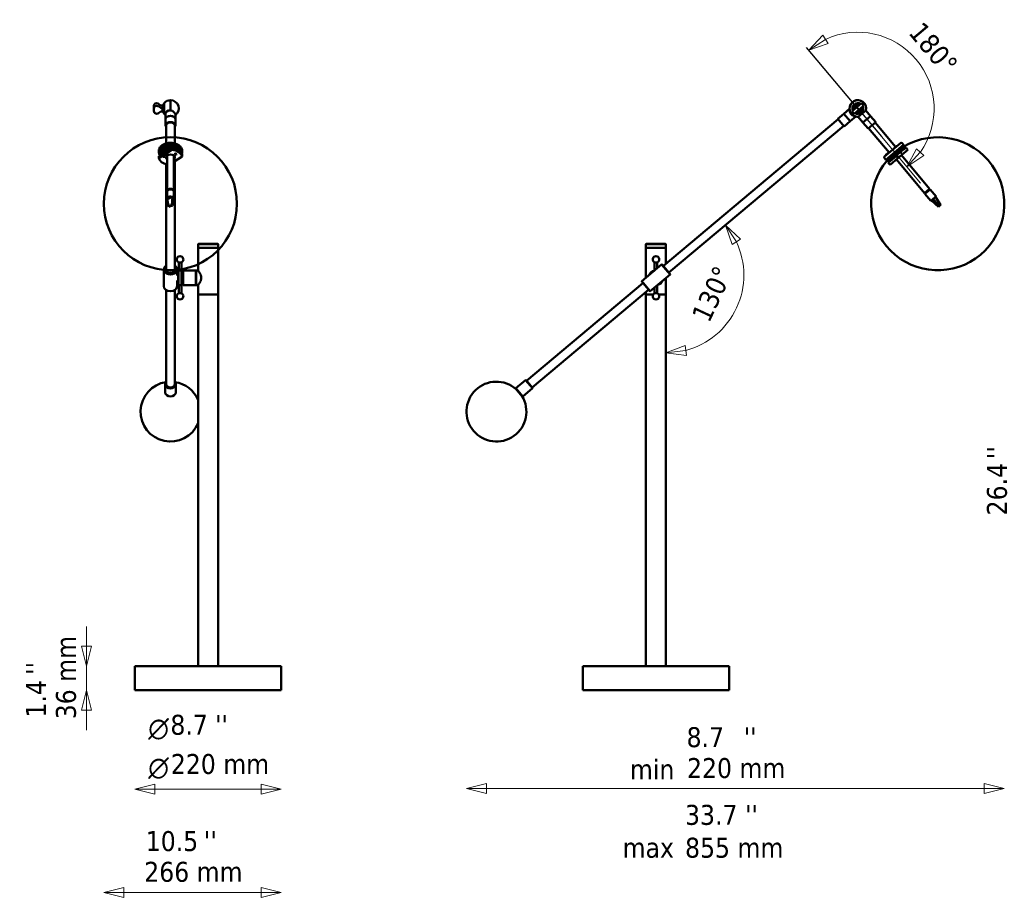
# Model space of a CAD drawing. Header units: millimetres. Extents: x 180 to 2750, y 323 to 1642.
# Tile 1 of 2: x 180 to 1660, y 323 to 1642. Entities that reach past the tile are written whole.
import ezdxf

# ---------------------------------------------------------------- set-up
doc = ezdxf.new("R2010")
doc.units = ezdxf.units.MM
doc.header["$LTSCALE"] = 10
for name, color, linetype, lineweight in [('Geometria szkicu (ISO)', 7, 'Continuous', 25), ('Symbol (ISO)', 7, 'Continuous', 25), ('Widoczne (ISO)', 7, 'Continuous', 50), ('Wymiar (ISO)', 7, 'Continuous', 25)]:
    doc.layers.add(name, color=color, linetype=linetype, lineweight=lineweight)
doc.styles.add('Styl tekstu27', font='AIGDT___.TTF')
doc.styles.add('Tekst notatki (ISO)', font='tahoma.ttf')

msp = doc.modelspace()

# ---------------------------------------------------------------- linework, layer by layer
at = {"layer": 'Geometria szkicu (ISO)'}
for q in [(1362.8, 1600.5), (1475.4, 1466.4)]:
    msp.add_line((1440, 1508.6), q, dxfattribs=at)
at = {"layer": 'Widoczne (ISO)'}
for p, q in [((381.8, 1507.4), (381.8, 1511.2)), ((394.8, 1513.1), (397.4, 1516.1)), ((394.8, 1504.1), (394.8, 1513.1)), ((397.4, 1500.5), (397.4, 1516.7)), ((406.9, 1505.8), (406.9, 1521.1)), ((406.9, 1505.8), (406.9, 1521.1)), ((1438.4, 1510.5), (1431.3, 1504.6)), ((1438.4, 1510.5), (1445.4, 1516.4)), ((1438.4, 1510.5), (1441.6, 1506.7)), ((1448.6, 1512.6), (1441.6, 1506.7)), ((1448.6, 1512.6), (1445.4, 1516.4)), ((381.8, 1506), (381.8, 1507.4)), ((394.8, 1504.1), (397.4, 1501.1)), ((399.4, 1500.9), (399.4, 1492.5)), ((414.4, 1498.6), (414.4, 1492.5)), ((1409.8, 1493.1), (1419, 1500.8)), ((1419, 1500.8), (1427.5, 1507.9)), ((1428.7, 1489.4), (1419, 1500.8)), ((1428.7, 1489.4), (1419, 1500.8)), ((1427.5, 1507.9), (1427.5, 1507.9)), ((1428, 1505.1), (1427.7, 1504.9)), ((1428, 1505.1), (1428, 1505.1)), ((1428.7, 1489.4), (1437.1, 1496.4)), ((1434.5, 1500.8), (1431.3, 1504.6)), ((1434.5, 1500.8), (1441.6, 1506.7)), ((1437.1, 1496.5), (1437.1, 1496.4)), ((1440.7, 1496.1), (1452.2, 1505.8)), ((1440.7, 1496.1), (1447.7, 1487.7)), ((1447.7, 1487.7), (1459.2, 1497.3)), ((1459.2, 1497.3), (1447.7, 1487.7)), ((1452.2, 1505.8), (1459.2, 1497.3)), ((1459.2, 1497.3), (1466.9, 1488.1)), ((399.4, 1492.5), (399.4, 1483.3)), ((400.4, 1483.3), (400.4, 1456.1)), ((413.4, 1483.3), (413.4, 1456.1)), ((414.4, 1492.5), (414.4, 1483.3)), ((1147.7, 1271.9), (1410.5, 1492.4)), ((1156.1, 1261.9), (1418.8, 1482.4)), ((1409.8, 1493.1), (1419.5, 1481.6)), ((1419.5, 1481.6), (1428.7, 1489.4)), ((1447.7, 1487.7), (1455.4, 1478.5)), ((1455.4, 1478.5), (1466.9, 1488.1)), ((1466.2, 1487.5), (1496.7, 1451.1)), ((1456.2, 1479.1), (1487.1, 1442.4)), ((408.5, 1451), (399.4, 1445.1)), ((408.5, 1451), (408.5, 1449.2)), ((1503.9, 1456.5), (1480.2, 1436.6)), ((1508.7, 1454), (1481.9, 1431.5)), ((1484.5, 1429.8), (1509.8, 1451)), ((1494.4, 1449.1), (1498.6, 1452.7)), ((1494.5, 1449), (1498.7, 1452.5)), ((1498.6, 1452.7), (1498.7, 1452.5)), ((1498.7, 1452.1), (1498.7, 1452.5)), ((1508.7, 1454), (1506.7, 1456.3)), ((1507.9, 1453.3), (1509.8, 1451)), ((1509.8, 1451), (1511.6, 1448.8)), ((389.4, 1442.7), (389.4, 1445)), ((408.8, 1446.2), (389.5, 1433.9)), ((389.5, 1433.9), (389.5, 1437)), ((390.4, 1442.7), (390.4, 1440.4)), ((396.9, 1443.6), (390.5, 1439.4)), ((390.5, 1439.4), (390.5, 1437.7)), ((396.9, 1444.4), (396.9, 1442)), ((401.9, 1438), (401.9, 1384.5)), ((408.8, 1449.3), (408.8, 1446.2)), ((411.9, 1438), (411.9, 1384.5)), ((411.9, 1428.3), (424.3, 1436.2)), ((423.4, 1442.7), (423.4, 1441.9)), ((424.3, 1436.2), (424.3, 1439.3)), ((424.4, 1442.7), (424.4, 1445)), ((1481.6, 1438.5), (1485.8, 1442)), ((1481.6, 1438.5), (1481.8, 1438.3)), ((1481.8, 1438.3), (1486, 1441.8)), ((1482.1, 1438.2), (1481.8, 1438.3)), ((1484.6, 1429.9), (1496, 1439.4)), ((1485.8, 1442), (1486, 1441.8)), ((1497.7, 1437), (1485.8, 1426.9)), ((1486, 1441.4), (1486, 1441.8)), ((1494.4, 1449.1), (1494.5, 1449)), ((1494.9, 1448.9), (1494.5, 1449)), ((1496, 1439.4), (1497.8, 1437.2)), ((1500.3, 1433.9), (1497.7, 1437)), ((1508.9, 1448.9), (1498.1, 1439.9)), ((1498.9, 1440.2), (1508.5, 1448.3)), ((1515, 1446.2), (1500.3, 1433.9)), ((1503.1, 1445.4), (1505.1, 1442.9)), ((1503.6, 1441.6), (1505.1, 1442.9)), ((1505.1, 1442.5), (1504, 1441.5)), ((1505.1, 1442.5), (1505.1, 1442.9)), ((1505.5, 1438.3), (1547.9, 1387.7)), ((1512.4, 1449.3), (1515, 1446.2)), ((400.4, 1266.9), (400.4, 1424.6)), ((413.4, 1266.9), (413.4, 1429.2)), ((1481.9, 1431.5), (1479.9, 1433.8)), ((1482.6, 1432.1), (1484.5, 1429.8)), ((1484.6, 1429.9), (1486.4, 1427.7)), ((1485.8, 1426.9), (1488.4, 1423.9)), ((1500.3, 1433.9), (1488.4, 1423.9)), ((1497.9, 1431.8), (1540.3, 1381.3)), ((401.9, 1383.7), (401.9, 1373)), ((406.4, 1387.2), (406.4, 1386.9)), ((409.2, 1386.8), (406.4, 1387.2)), ((407.4, 1387.2), (407.4, 1387.1)), ((408.8, 1386.9), (408.8, 1387)), ((409.2, 1386.6), (409.2, 1386.8)), ((411.9, 1383.7), (411.9, 1373)), ((1540.3, 1381.3), (1547.9, 1387.7)), ((1548.6, 1386.9), (1540.9, 1380.5)), ((1540.9, 1381.8), (1541.5, 1381)), ((1540.9, 1380.5), (1549.9, 1369.8)), ((1542, 1381.4), (1541.4, 1382.2)), ((1543.7, 1384.1), (1544.3, 1383.4)), ((1546.5, 1385.2), (1545.8, 1386)), ((1547.3, 1387.2), (1548, 1386.4)), ((1548.6, 1386.9), (1557.6, 1376.2)), ((401.9, 1372.7), (404.3, 1373.5)), ((403.9, 1361.7), (401.9, 1372.7)), ((404.9, 1362.1), (403.9, 1361.7)), ((403.9, 1361.7), (404.7, 1360.9)), ((404.3, 1373.5), (407.6, 1374.7)), ((408.2, 1363.3), (404.9, 1362.1)), ((405.6, 1361.3), (408.9, 1362.5)), ((407.6, 1374.7), (409.9, 1375.6)), ((409.2, 1363.7), (408.2, 1363.3)), ((408.9, 1362.5), (409.9, 1362.8)), ((409.2, 1363.7), (409.9, 1375.6)), ((409.9, 1362.8), (409.2, 1363.7)), ((409.9, 1362.8), (411.9, 1373.3)), ((1549.9, 1369.8), (1550.7, 1370.4)), ((1550.7, 1370.4), (1553.3, 1372.7)), ((1561.1, 1360.9), (1550.7, 1370.4)), ((1553.3, 1372.7), (1557.6, 1376.2)), ((1562.1, 1361.7), (1553.3, 1372.7)), ((1564.4, 1363.7), (1556.8, 1375.6)), ((1562.1, 1361.7), (1561.1, 1360.9)), ((1562.5, 1362.1), (1562.1, 1361.7)), ((1564, 1363.3), (1562.5, 1362.1)), ((1564.4, 1363.7), (1564, 1363.3)), ((404.7, 1360.9), (405.6, 1361.3)), ((448.9, 1305.1), (448.4, 1304.6)), ((478.4, 1304.6), (448.4, 1304.6)), ((448.4, 1304.6), (448.4, 1299.1)), ((448.9, 1305.1), (477.9, 1305.1)), ((477.9, 1305.1), (478.4, 1304.6)), ((478.4, 1304.6), (478.4, 1299.1)), ((1122.1, 1305.1), (1121.6, 1304.6)), ((1151.6, 1304.6), (1121.6, 1304.6)), ((1121.6, 1304.6), (1121.6, 1299.1)), ((1122.1, 1305.1), (1151.1, 1305.1)), ((1151.1, 1305.1), (1151.6, 1304.6)), ((1151.6, 1304.6), (1151.6, 1299.1)), ((478.4, 1299.1), (448.4, 1299.1)), ((448.4, 1299.1), (448.4, 1265.1)), ((448.4, 1299.1), (478.4, 1299.1)), ((478.4, 1299.1), (478.4, 1229.1)), ((1151.6, 1299.1), (1121.6, 1299.1)), ((1121.6, 1299.1), (1121.6, 1254.5)), ((1121.6, 1299.1), (1151.6, 1299.1)), ((1151.6, 1299.1), (1151.6, 1275.1)), ((423.3, 1277.1), (419.3, 1277.1)), ((419.3, 1265.1), (419.3, 1277.1)), ((423.3, 1265.1), (423.3, 1277.1)), ((1115.2, 1249.2), (1145.1, 1274.3)), ((1138.6, 1277.1), (1134.6, 1277.1)), ((1134.6, 1265.4), (1134.6, 1277.1)), ((1138.6, 1268.8), (1138.6, 1277.1)), ((1158, 1258.9), (1145.1, 1274.3)), ((1145.8, 1274.2), (1145.1, 1274.3)), ((1145.8, 1274.2), (1158, 1259.6)), ((396.9, 1241.5), (396.9, 1266.6)), ((416.9, 1257.3), (416.9, 1266.6)), ((418.4, 1259.1), (416.9, 1259.1)), ((418.4, 1264.6), (418.9, 1265.1)), ((418.4, 1243.6), (418.4, 1264.6)), ((418.9, 1265.1), (418.9, 1243.1)), ((418.9, 1265.1), (419.3, 1265.1)), ((423.3, 1265.1), (419.3, 1265.1)), ((419.8, 1265), (419.8, 1265.1)), ((422.8, 1265), (422.8, 1265.1)), ((423.3, 1265.1), (423.6, 1265.1)), ((423.6, 1243.1), (423.6, 1265.1)), ((424.1, 1264.6), (423.6, 1265.1)), ((424.1, 1264.6), (424.1, 1243.6)), ((425.1, 1262.4), (424.1, 1262.4)), ((425.1, 1245.1), (425.1, 1263.1)), ((425.1, 1263.1), (425.4, 1263.1)), ((425.4, 1264.6), (425.9, 1265.1)), ((425.4, 1243.6), (425.4, 1264.6)), ((425.9, 1265.1), (425.9, 1243.1)), ((425.9, 1265.1), (444.9, 1265.1)), ((444.9, 1243.1), (444.9, 1265.1)), ((445.4, 1264.6), (444.9, 1265.1)), ((445.4, 1265.1), (445.4, 1243.1)), ((448.4, 1265.1), (445.4, 1265.1)), ((1128.1, 1233.9), (1158, 1258.9)), ((1158, 1259.6), (1158, 1258.9)), ((418.4, 1249.1), (416.2, 1249.1)), ((416.9, 1241.5), (416.9, 1249.1)), ((418.4, 1243.6), (418.9, 1243.1)), ((419.8, 1243.1), (419.8, 1243.1)), ((422.8, 1243.1), (422.8, 1243.1)), ((424.1, 1243.6), (423.6, 1243.1)), ((425.1, 1245.8), (424.1, 1245.8)), ((425.1, 1245.1), (425.4, 1245.1)), ((425.4, 1243.6), (425.9, 1243.1)), ((430.2, 1243.1), (432.6, 1243.1)), ((445.4, 1243.6), (444.9, 1243.1)), ((942.1, 1099.3), (1117.1, 1246.2)), ((1115.2, 1249.2), (1128.1, 1233.9)), ((1115.2, 1248.5), (1115.2, 1249.2)), ((1127.4, 1233.9), (1115.2, 1248.5)), ((1151.6, 1253.6), (1151.6, 1229.1)), ((400.4, 1094), (400.4, 1235.7)), ((413.4, 1094), (413.4, 1235.7)), ((418.9, 1243.1), (419.3, 1243.1)), ((419.3, 1243.1), (423.3, 1243.1)), ((419.3, 1243.1), (419.3, 1231.1)), ((419.3, 1231.1), (423.3, 1231.1)), ((423.3, 1243.1), (423.3, 1231.1)), ((423.3, 1243.1), (423.6, 1243.1)), ((425.9, 1243.1), (430, 1243.1)), ((430.1, 1242.9), (430, 1243.1)), ((432.7, 1242.9), (430.1, 1242.9)), ((432.7, 1242.9), (432.9, 1243.1)), ((432.9, 1243.1), (444.9, 1243.1)), ((448.4, 1243.1), (445.4, 1243.1)), ((448.4, 1243.1), (448.4, 1229.1)), ((478.4, 1229.1), (448.4, 1229.1)), ((448.4, 1229.1), (448.4, 670.1)), ((478.4, 1229.1), (448.4, 1229.1)), ((478.4, 1229.1), (478.4, 670.1)), ((950.4, 1089.3), (1125.4, 1236.2)), ((1121.6, 1233), (1121.6, 1229.1)), ((1132.3, 1229.1), (1121.6, 1229.1)), ((1121.6, 1229.1), (1121.6, 670.1)), ((1132.3, 1229.1), (1121.6, 1229.1)), ((1127.4, 1233.9), (1128.1, 1233.9)), ((1134.6, 1239.3), (1134.6, 1231.1)), ((1134.6, 1231.1), (1138.6, 1231.1)), ((1138.6, 1242.7), (1138.6, 1231.1)), ((1151.6, 1229.1), (1140.9, 1229.1)), ((1151.6, 1229.1), (1140.9, 1229.1)), ((1151.6, 1229.1), (1151.6, 670.1)), ((926.1, 1087.9), (940.7, 1100.1)), ((951, 1087.9), (940.7, 1100.1)), ((941.4, 1100.1), (940.7, 1100.1)), ((941.4, 1100.1), (951.1, 1088.6)), ((398.9, 1081.8), (398.9, 1094)), ((414.9, 1081.8), (414.9, 1094)), ((926.1, 1087.9), (936.4, 1075.7)), ((926.1, 1087.2), (926.1, 1087.9)), ((935.7, 1075.7), (926.1, 1087.2)), ((936.4, 1075.7), (951, 1087.9)), ((951.1, 1088.6), (951, 1087.9)), ((935.7, 1075.7), (936.4, 1075.7)), ((573.4, 670.1), (353.4, 670.1)), ((353.4, 670.1), (353.4, 634.1)), ((573.4, 670.1), (573.4, 634.1)), ((1246.6, 670.1), (1026.6, 670.1)), ((1026.6, 670.1), (1026.6, 634.1)), ((1246.6, 670.1), (1246.6, 658.6)), ((1246.6, 658.6), (1246.6, 645.6)), ((1246.6, 645.6), (1246.6, 634.1)), ((353.4, 634.1), (573.4, 634.1)), ((1026.6, 634.1), (1246.6, 634.1))]:
    msp.add_line(p, q, dxfattribs=at)
msp.add_circle((406.9, 1365.4), 100, dxfattribs=at)
for centre, radius, start, end in [((406.9, 1508.6), 12.5, 90, 139.4642), ((406.9, 1508.6), 12.5, 306.8699, 90), ((1440, 1508.6), 12.5, 346.6969, 273.3031), ((1440, 1508.6), 12.5, 346.6969, 183.3031), ((1440, 1508.6), 8.12, 57.9224, 202.0776), ((1440, 1508.6), 7.75, 58.8191, 201.1809), ((1440, 1508.6), 7.5, 59.4712, 200.5288), ((1440, 1508.6), 4.5, 73.749, 186.251), ((1440, 1508.6), 8.12, 237.9224, 22.0776), ((1440, 1508.6), 7.75, 238.8191, 21.1809), ((1440, 1508.6), 7.5, 239.4712, 20.5288), ((406.9, 1508.6), 12.5, 220.5358, 233.1301), ((1440, 1508.6), 12.5, 256.6969, 273.3031), ((1440, 1508.6), 4.5, 253.749, 6.251), ((1560.1, 1365.4), 100, 139.4972, 120.5028), ((1505.2, 1455), 2, 40, 130), ((1481.5, 1435.1), 2, 130, 220), ((1565.1, 1364.3), 100, 122.8442, 123.2515), ((421.3, 1281.6), 5, 293.5782, 246.4218), ((1136.6, 1281.6), 5, 293.5782, 246.4218), ((1136.6, 1254.1), 11, 105.38, 154.62), ((1136.6, 1254.1), 10.5, 112.2472, 147.7528), ((1136.6, 1254.1), 11, 285.38, 334.62), ((1136.6, 1254.1), 10.5, 292.2472, 327.7528), ((421.3, 1226.5), 5, 113.5782, 66.4218), ((1136.6, 1226.5), 5, 113.5782, 66.4218), ((406.9, 1052.9), 45, 98.5483, 337.2455), ((406.9, 1052.9), 45, 22.7545, 81.4517), ((896.8, 1052.9), 45, 48.5491, 31.4509)]:
    msp.add_arc(centre, radius, start, end, dxfattribs=at)
for centre, major_axis, ratio, start_param, end_param in [((406.9, 1500.9), (-7.5, 0), 0.642788, 4.712389, 6.283185), ((406.9, 1492.5), (7.5, 0), 0.642788, 0, 3.141593), ((406.9, 1492.5), (-7.5, 0), 0.642788, 3.141593, 6.283185), ((406.9, 1483.3), (7.5, 0), 0.642788, 5.76087, 9.947093), ((406.9, 1483.3), (7, 0), 0.642788, 5.902934, 9.805029), ((406.9, 1483.3), (6.5, 0), 0.642788, 0, 3.141593), ((406.9, 1484.1), (-6, 0), 0.642788, 5.339524, 5.938694), ((406.9, 1484.1), (-5.8, 0), 0.642788, 3.688534, 5.736244), ((406.9, 1484.1), (6, 0), 0.642788, 0.344492, 0.943661), ((406.9, 1442.7), (-17.5, 0), 0.642788, 2.935843, 6.635035), ((406.9, 1440.4), (16.5, 0), 0.642788, 0.180818, 3.235114), ((406.9, 1442.7), (16.5, 0), 0.642788, 0, 3.141593), ((406.9, 1440.4), (16.5, 0), 0.642788, 0.180818, 1.473071), ((406.9, 1439.6), (-14.5, 0), 0.642788, 4.735741, 6.25563), ((397.7, 1442), (-3, 0), 0.642788, 4.9849, 6.206875), ((397.7, 1444.3), (-3, 0), 0.642788, 0.638357, 0.870286), ((398.4, 1442), (-1.5, 0), 0.642788, 4.357191, 6.634179), ((398.4, 1441.7), (-1.19, 0), 0.642788, 4.479549, 6.511822), ((406.9, 1435.1), (-6.75, 0), 0.642788, 2.404969, 7.019809), ((406.9, 1438.9), (6.75, 0), 0.642788, 3.596694, 3.878217), ((406.9, 1440.4), (7, 0), 0.642788, 3.817121, 3.916786), ((406.9, 1440.4), (-7, 0), 0.642788, 0.675528, 0.775193), ((406.9, 1438.1), (17.5, 0), 0.642788, 0.103581, 1.463011), ((406.9, 1435.1), (17.5, 0), 0.642788, 0.103581, 1.463011), ((406.9, 1440.4), (7, 0), 0.642788, 5.507992, 5.607657), ((406.9, 1440.4), (-7, 0), 0.642788, 2.366399, 2.466065), ((406.9, 1438.9), (6.75, 0), 0.642788, 5.546561, 5.828084), ((406.9, 1435.1), (-17.5, 0), 0.642788, 0.103581, 1.281045), ((406.9, 1384.5), (5, 0), 0.642788, 6.163726, 9.544237), ((406.9, 1373), (-5, 0), 0.642788, 4.071193, 6.389752), ((406.9, 1383.7), (-5, 0), 0.642788, 3.141593, 6.283185), ((406.9, 1384.5), (-4.3, 0), 0.642788, 3.661273, 5.763505), ((406.9, 1384.5), (4.25, 0), 0.642788, 1.699659, 2.565624), ((406.9, 1384.9), (3.8, 0), 0.642788, 2.187311, 2.335626), ((406.9, 1384.9), (3.8, 0), 0.642788, 0.805966, 0.954282), ((406.9, 1384.5), (4.25, 0), 0.642788, 0.575968, 1.010257), ((406.9, 1373), (5, 0), 0.642788, 0.106566, 0.9296), ((406.9, 1373), (5, 0), 0.642788, 5.934387, 6.389752), ((406.9, 1266.6), (-10, 0), 0.766044, 5.419973, 10.28799), ((406.9, 1266.9), (9.5, 0), 0.766044, 2.324317, 7.100461), ((406.9, 1266.9), (-6.96, 0), 0.766044, 5.918145, 9.789818), ((406.9, 1266.9), (-6.5, 0), 0.766044, 0, 3.141593), ((406.9, 1266.3), (-5.96, 0), 0.766044, 0.648819, 2.492773), ((406.9, 1266.3), (5.8, 0), 0.766044, 4.089562, 5.335216), ((406.9, 1241.5), (10, 0), 0.766044, 3.141593, 6.283185), ((406.9, 1094), (-8, 0), 0.766044, 5.660817, 10.047146), ((406.9, 1094.3), (7.5, 0), 0.766044, 2.619278, 6.8055), ((406.9, 1094.3), (-7, 0), 0.766044, 5.902934, 9.805029), ((406.9, 1081.8), (8, 0), 0.766044, 3.141593, 6.283185), ((406.9, 1094), (-6.5, 0), 0.766044, 0, 3.141593), ((406.9, 1094), (6.5, 0), 0.766044, 3.141593, 6.283185)]:
    msp.add_ellipse(centre, major_axis=major_axis, ratio=ratio, start_param=start_param, end_param=end_param, dxfattribs=at)
for centre in [(396.8, 1436.8), (414.4, 1439.8)]:
    msp.add_ellipse(centre, major_axis=(1.5, 0), ratio=0.642788, dxfattribs=at)
for points, knots in [([(381.8, 1511.2), (381.8, 1512.2), (382, 1513.9), (383.7, 1516.3), (387.8, 1516.8), (389.8, 1514.8), (391.4, 1513.6), (393.5, 1512.8), (394.4, 1512.9), (394.8, 1512.9)], [-25.262005, -25.262005, -25.262005, -25.262005, -20.612924, -17.476581, -13.262483, -11.426945, -7.046145, -5.80505, -4.5, -4.5, -4.5, -4.5]), ([(394.8, 1509.1), (394.4, 1509.1), (393.5, 1509), (391.4, 1509.8), (389.8, 1510.9), (387.8, 1512.9), (383.7, 1512.5), (381.8, 1509.8), (381.8, 1507.9), (381.8, 1506.7)], [4.5, 4.5, 4.5, 4.5, 5.80505, 7.046145, 11.426945, 13.262483, 17.476581, 20.612924, 26.275376, 26.275376, 26.275376, 26.275376]), ([(394.8, 1504.3), (394.4, 1504.3), (393.5, 1504.4), (391.4, 1503.6), (389.8, 1502.5), (387.8, 1500.5), (383.7, 1500.9), (381.8, 1503.6), (381.8, 1505.5), (381.8, 1506.7)], [4.5, 4.5, 4.5, 4.5, 5.80505, 7.046145, 11.426945, 13.262483, 17.476581, 20.612924, 26.275376, 26.275376, 26.275376, 26.275376]), ([(414.4, 1498.6), (414.4, 1499), (414.4, 1499.3), (414.2, 1500), (414, 1500.4), (413.6, 1501.2), (413.4, 1501.6), (412.8, 1502.4), (412.5, 1502.8), (411.9, 1503.5), (411.5, 1503.8), (410.7, 1504.4), (410.3, 1504.7), (409.4, 1505.2), (408.9, 1505.4), (407.9, 1505.7), (407.4, 1505.8), (406.9, 1505.8)], [-11.816508, -11.816508, -11.816508, -11.816508, -10.349235, -10.349235, -8.881961, -8.881961, -7.414687, -7.414687, -5.947414, -5.947414, -4.46056, -4.46056, -2.973707, -2.973707, -1.486853, -1.486853, 0, 0, 0, 0]), ([(1427.7, 1505), (1427.7, 1505), (1427.7, 1505.1), (1427.6, 1505.6), (1427.5, 1505.9), (1427.5, 1506.6), (1427.4, 1506.9), (1427.4, 1507.4), (1427.4, 1507.6), (1427.5, 1507.8), (1427.5, 1507.9), (1427.5, 1507.9)], [-6.249815, -6.249815, -6.249815, -6.249815, -5.947414, -5.947414, -4.46056, -4.46056, -2.973707, -2.973707, -1.486853, -1.486853, 0, 0, 0, 0]), ([(1430, 1500.2), (1429.7, 1500.6), (1429.4, 1501), (1428.8, 1501.9), (1428.6, 1502.3), (1428.2, 1503.2), (1428.1, 1503.6), (1427.8, 1504.4), (1427.7, 1504.7), (1427.7, 1505)], [-11.816508, -11.816508, -11.816508, -11.816508, -10.349235, -10.349235, -8.881961, -8.881961, -7.414687, -7.414687, -6.249815, -6.249815, -6.249815, -6.249815]), ([(1427.9, 1504.2), (1428, 1504), (1428.3, 1503.8), (1428.6, 1503.5), (1428.6, 1503.4)], [56.9003197, 56.9003197, 56.9003197, 56.9003197, 57.2747921, 57.314769, 57.314769, 57.314769, 57.314769]), ([(1428.1, 1503.6), (1428.1, 1503.5), (1428.1, 1503.5), (1428.1, 1503.5), (1428.3, 1503.4), (1428.4, 1503.2), (1428.6, 1503), (1428.8, 1502.8), (1428.9, 1502.6), (1429.1, 1502.5)], [-59.460554, -59.460554, -59.460554, -59.460554, -59.418105, -59.418105, -59.418105, -58.369913, -58.369913, -58.369913, -57.556654, -57.556654, -57.556654, -57.556654]), ([(1432.8, 1497.9), (1432.5, 1498.2), (1432.2, 1498.6), (1431.8, 1499), (1431.3, 1499.5), (1430.8, 1500.1), (1430.2, 1500.7), (1429.7, 1501.3), (1429.1, 1501.9), (1428.7, 1502.4), (1428.6, 1502.5), (1428.5, 1502.6), (1428.4, 1502.7)], [-264.219532, -264.219532, -264.219532, -264.219532, -262.344404, -262.344404, -262.344404, -259.915216, -259.915216, -259.915216, -257.486028, -257.486028, -257.486028, -257.020477, -257.020477, -257.020477, -257.020477]), ([(1429.3, 1501.2), (1429.3, 1501.1), (1429.9, 1500.5), (1430.6, 1499.7), (1431.2, 1499), (1431.4, 1498.9)], [51.576307, 51.576307, 51.576307, 51.576307, 51.6402721, 52.1189492, 52.2670791, 52.2670791, 52.2670791, 52.2670791]), ([(1434.2, 1497.2), (1434, 1497.3), (1433.7, 1497.4), (1433, 1497.8), (1432.6, 1498), (1431.8, 1498.5), (1431.4, 1498.8), (1430.6, 1499.5), (1430.3, 1499.9), (1430, 1500.2)], [-17.383202, -17.383202, -17.383202, -17.383202, -16.218329, -16.218329, -14.751056, -14.751056, -13.283782, -13.283782, -11.816508, -11.816508, -11.816508, -11.816508]), ([(1432.7, 1498.5), (1432.8, 1498.3), (1433, 1498.2), (1433.1, 1498), (1433.3, 1497.8), (1433.5, 1497.6), (1433.6, 1497.4)], [-51.84639, -51.84639, -51.84639, -51.84639, -51.032568, -51.032568, -51.032568, -49.520988, -49.520988, -49.520988, -49.520988]), ([(1433.8, 1497.8), (1433.8, 1497.7), (1433.9, 1497.6), (1434, 1497.5), (1434, 1497.6), (1434, 1497.6)], [59.3198564, 59.3198564, 59.3198564, 59.3198564, 59.3634641, 59.6767649, 59.6892786, 59.6892786, 59.6892786, 59.6892786]), ([(1434, 1497.2), (1434, 1497.3), (1434, 1497.3), (1434, 1497.4), (1434, 1497.5), (1434, 1497.6)], [-0.3076384, -0.3076384, -0.3076384, -0.3076384, -0.232125, -0.232125, 0, 0, 0, 0]), ([(1437.1, 1496.4), (1437.1, 1496.4), (1437, 1496.4), (1436.8, 1496.5), (1436.6, 1496.5), (1436.1, 1496.6), (1435.8, 1496.7), (1435.1, 1496.8), (1434.8, 1496.9), (1434.4, 1497.1), (1434.3, 1497.1), (1434.2, 1497.2)], [-23.633017, -23.633017, -23.633017, -23.633017, -22.146164, -22.146164, -20.65931, -20.65931, -19.172457, -19.172457, -17.685603, -17.685603, -17.383202, -17.383202, -17.383202, -17.383202]), ([(389.4, 1445), (389.4, 1446.2), (389.7, 1447.4), (390.7, 1449.8), (391.5, 1450.9), (393.6, 1452.9), (394.9, 1453.8), (397.8, 1455.4), (399.5, 1456), (403.1, 1456.8), (405, 1457), (408.7, 1457), (410.6, 1456.8), (414.2, 1456), (415.9, 1455.4), (418.9, 1453.9), (420.3, 1452.9), (422.5, 1450.7), (423.3, 1449.5), (424.2, 1447.1), (424.4, 1446.1), (424.4, 1445)], [1.987068, 1.987068, 1.987068, 1.987068, 2.264922, 2.264922, 2.5598, 2.5598, 2.883583, 2.883583, 3.219098, 3.219098, 3.554688, 3.554688, 3.889486, 3.889486, 4.22505, 4.22505, 4.560631, 4.560631, 4.884074, 4.884074, 5.128661, 5.128661, 5.128661, 5.128661]), ([(389.5, 1437), (390, 1437.3), (390.4, 1437.7), (392.9, 1439.5), (395, 1440.9), (396.9, 1442.2)], [28.7254168, 28.7254168, 28.7254168, 28.7254168, 28.9076956, 28.9076956, 29.7239627, 29.7239627, 29.7239627, 29.7239627]), ([(394.7, 1441.9), (394.9, 1442.6), (395.3, 1443.3), (396.5, 1444.6), (397.3, 1445.3), (399.2, 1446.4), (400.3, 1446.9), (402.6, 1447.6), (403.7, 1447.8), (404.9, 1447.9)], [1.955569, 1.955569, 1.955569, 1.955569, 2.263509, 2.263509, 2.579086, 2.579086, 2.885797, 2.885797, 3.157845, 3.157845, 3.157845, 3.157845]), ([(399, 1443.6), (399, 1443.6), (399.1, 1443.7), (401.8, 1445.4), (404.6, 1447.1), (407.9, 1448.8), (408.3, 1449.1), (408.8, 1449.3)], [30.005503, 30.005503, 30.005503, 30.005503, 30.033003, 30.033003, 31.15831, 31.15831, 31.340589, 31.340589, 31.340589, 31.340589]), ([(1497.7, 1437), (1498, 1437.3), (1498.3, 1437.7), (1500.1, 1439.5), (1501.5, 1441), (1503, 1442.3)], [28.725417, 28.725417, 28.725417, 28.725417, 28.907696, 28.907696, 29.736575, 29.736575, 29.736575, 29.736575]), ([(1501.8, 1441.3), (1501.8, 1441.3), (1501.8, 1441.3), (1501.7, 1441.2), (1501.6, 1441.1), (1501.4, 1440.9), (1501.4, 1440.9), (1501.3, 1440.8)], [-0.1322104, -0.1322104, -0.1322104, -0.1322104, -0.1186522, -0.1186522, -0.0593509, -0.0593509, -0.0254435, -0.0254435, -0.0254435, -0.0254435]), ([(1504.5, 1443.6), (1504.6, 1443.6), (1504.6, 1443.7), (1506.6, 1445.4), (1508.9, 1447.1), (1511.7, 1448.8), (1512, 1449.1), (1512.4, 1449.3)], [30.01875, 30.01875, 30.01875, 30.01875, 30.033003, 30.033003, 31.15831, 31.15831, 31.340589, 31.340589, 31.340589, 31.340589]), ([(422.9, 1265.1), (422.9, 1265.1), (422.8, 1265.1), (422.7, 1265), (422.6, 1265), (422.3, 1265), (422.1, 1265), (421.7, 1264.9), (421.5, 1264.9), (421.3, 1264.9), (421.1, 1264.9), (420.8, 1264.9), (420.4, 1265), (420.3, 1265), (420, 1265), (419.9, 1265), (419.7, 1265.1), (419.6, 1265.1), (419.6, 1265.1)], [0.7338801, 0.7338801, 0.7338801, 0.7338801, 0.7950362, 0.7950362, 0.8561924, 0.8561924, 0.9173496, 0.9173496, 0.9785068, 0.9785068, 0.9785068, 1.0396639, 1.0396639, 1.1008211, 1.1008211, 1.1619773, 1.1619773, 1.2231335, 1.2231335, 1.2231335, 1.2231335]), ([(448.4, 1243.1), (448.4, 1243.1), (448.5, 1243.1), (448.7, 1243.4), (448.8, 1243.6), (449.4, 1244.5), (450, 1245.3), (451.2, 1247.2), (451.8, 1248.4), (452.6, 1250.4), (452.8, 1251.1), (453.1, 1252.6), (453.2, 1253.3), (453.2, 1254.8), (453.1, 1255.5), (452.8, 1257), (452.6, 1257.7), (451.8, 1259.7), (451.2, 1260.9), (450, 1262.8), (449.4, 1263.6), (448.8, 1264.5), (448.7, 1264.7), (448.5, 1265), (448.4, 1265.1), (448.4, 1265.1)], [1.747725, 1.747725, 1.747725, 1.747725, 1.964153, 1.964153, 2.180581, 2.180581, 2.613437, 2.613437, 3.054444, 3.054444, 3.274947, 3.274947, 3.495451, 3.495451, 3.715954, 3.715954, 3.936458, 3.936458, 4.377465, 4.377465, 4.81032, 4.81032, 5.026748, 5.026748, 5.243176, 5.243176, 5.243176, 5.243176]), ([(419.6, 1243.1), (419.6, 1243.1), (419.7, 1243.1), (419.9, 1243.1), (420, 1243.1), (420.3, 1243.1), (420.4, 1243.1), (420.8, 1243.2), (421.1, 1243.2), (421.5, 1243.2), (421.7, 1243.2), (422.1, 1243.1), (422.3, 1243.1), (422.6, 1243.1), (422.7, 1243.1), (422.8, 1243.1), (422.9, 1243.1), (422.9, 1243.1)], [0.2446267, 0.2446267, 0.2446267, 0.2446267, 0.3057829, 0.3057829, 0.366939, 0.366939, 0.4280962, 0.4280962, 0.4892534, 0.4892534, 0.5504106, 0.5504106, 0.6115677, 0.6115677, 0.6727239, 0.6727239, 0.7338801, 0.7338801, 0.7338801, 0.7338801])]:
    msp.add_open_spline(points, degree=3, knots=knots, dxfattribs=at)
for points in [[(1427.7, 1504.9), (1427.7, 1504.9), (1427.7, 1504.8), (1427.7, 1504.8)], [(1428.2, 1504.5), (1427.9, 1504.7), (1427.8, 1504.9), (1427.7, 1504.9)], [(1434, 1497.6), (1434.1, 1497.6), (1434.1, 1497.6), (1434.1, 1497.6)], [(1486.4, 1427.7), (1486.2, 1427.4), (1486, 1427.2), (1485.8, 1426.9)]]:
    msp.add_open_spline(points, degree=3, dxfattribs=at)
at = {"layer": 'Wymiar (ISO)', "linetype": 'Continuous', "lineweight": 18}
for p, q in [((1387.6, 1618.8), (1366.3, 1596.4)), ((1395.6, 1606.2), (1387.6, 1618.8)), ((1391.6, 1612.5), (1366.3, 1596.4)), ((1366.3, 1596.4), (1395.6, 1606.2)), ((1475.4, 1466.4), (1534, 1396.5)), ((1528.4, 1448), (1513.6, 1420.8)), ((1533.9, 1443), (1513.6, 1420.8)), ((1513.6, 1420.8), (1539.4, 1437.9)), ((1539.4, 1437.9), (1528.4, 1448)), ((1257.5, 1308.1), (1241.3, 1333.4)), ((1263.8, 1312.2), (1241.3, 1333.4)), ((1241.3, 1333.4), (1251.1, 1304.1)), ((1251.1, 1304.1), (1263.8, 1312.2)), ((1180.4, 1152.4), (1151.6, 1141.1)), ((1181.3, 1144.9), (1151.6, 1141.1)), ((1151.6, 1141.1), (1182.3, 1137.5)), ((1182.3, 1137.5), (1180.4, 1152.4)), ((280.6, 700.1), (280.6, 730.1)), ((273.1, 700.1), (280.6, 670.1)), ((288.1, 700.1), (273.1, 700.1)), ((280.6, 700.1), (280.6, 670.1)), ((280.6, 670.1), (288.1, 700.1)), ((280.6, 670.1), (280.6, 634.1)), ((280.6, 634.1), (273.1, 604.1)), ((280.6, 604.1), (280.6, 634.1)), ((288.1, 604.1), (280.6, 634.1)), ((273.1, 604.1), (288.1, 604.1)), ((280.6, 604.1), (280.6, 574.1)), ((383.4, 492.9), (353.4, 485.4)), ((383.4, 477.9), (383.4, 492.9)), ((573.4, 485.4), (543.4, 492.9)), ((543.4, 492.9), (543.4, 477.9)), ((881.8, 493.8), (851.8, 486.3)), ((881.8, 478.8), (881.8, 493.8)), ((1660.1, 486.3), (1630.1, 493.8)), ((1630.1, 493.8), (1630.1, 478.8)), ((383.4, 485.4), (353.4, 485.4)), ((353.4, 485.4), (383.4, 477.9)), ((543.4, 485.4), (383.4, 485.4)), ((543.4, 485.4), (573.4, 485.4)), ((543.4, 477.9), (573.4, 485.4)), ((881.8, 486.3), (851.8, 486.3)), ((851.8, 486.3), (881.8, 478.8)), ((1630.1, 486.3), (881.8, 486.3)), ((1630.1, 486.3), (1660.1, 486.3)), ((1630.1, 478.8), (1660.1, 486.3)), ((336.9, 337.7), (306.9, 330.2)), ((336.9, 330.2), (306.9, 330.2)), ((306.9, 330.2), (336.9, 322.7)), ((336.9, 322.7), (336.9, 337.7)), ((336.9, 330.2), (543.4, 330.2)), ((573.4, 330.2), (543.4, 337.7)), ((543.4, 337.7), (543.4, 322.7)), ((543.4, 330.2), (573.4, 330.2)), ((543.4, 322.7), (573.4, 330.2))]:
    msp.add_line(p, q, dxfattribs=at)
at = {"layer": 'Wymiar (ISO)', "linetype": 'Continuous', "lineweight": 18, "flags": 128}
for points in [[(1387.6, 1618.8), (1366.3, 1596.4), (1395.6, 1606.2), (1387.6, 1618.8)], [(1528.4, 1448), (1513.6, 1420.8), (1539.4, 1437.9), (1528.4, 1448)], [(1263.8, 1312.2), (1241.3, 1333.4), (1251.1, 1304.1), (1263.8, 1312.2)], [(1180.4, 1152.4), (1151.6, 1141.1), (1182.3, 1137.5), (1180.4, 1152.4)], [(273.1, 700.1), (280.6, 670.1), (288.1, 700.1), (273.1, 700.1)], [(288.1, 604.1), (280.6, 634.1), (273.1, 604.1), (288.1, 604.1)], [(383.4, 492.9), (353.4, 485.4), (383.4, 477.9), (383.4, 492.9)], [(543.4, 477.9), (573.4, 485.4), (543.4, 492.9), (543.4, 477.9)], [(881.8, 493.8), (851.8, 486.3), (881.8, 478.8), (881.8, 493.8)], [(1630.1, 478.8), (1660.1, 486.3), (1630.1, 493.8), (1630.1, 478.8)], [(336.9, 337.7), (306.9, 330.2), (336.9, 322.7), (336.9, 337.7)], [(543.4, 322.7), (573.4, 330.2), (543.4, 337.7), (543.4, 322.7)]]:
    msp.add_lwpolyline(points, dxfattribs=at)
at = {"layer": 'Wymiar (ISO)', "linetype": 'Continuous', "lineweight": 18}
for centre, radius, start, end in [((1440, 1508.6), 114.6, 325.0532, 114.9568), ((1151.6, 1258.2), 117.1, 284.7224, 25.2776)]:
    msp.add_arc(centre, radius, start, end, dxfattribs=at)
at = {"layer": 'Wymiar (ISO)'}
for points in [[(1387.6, 1618.8), (1366.3, 1596.4), (1395.6, 1606.2), (1387.6, 1618.8)], [(1528.4, 1448), (1513.6, 1420.8), (1539.4, 1437.9), (1528.4, 1448)], [(1263.8, 1312.2), (1241.3, 1333.4), (1251.1, 1304.1), (1263.8, 1312.2)], [(1180.4, 1152.4), (1151.6, 1141.1), (1182.3, 1137.5), (1180.4, 1152.4)], [(273.1, 700.1), (280.6, 670.1), (288.1, 700.1), (273.1, 700.1)], [(288.1, 604.1), (280.6, 634.1), (273.1, 604.1), (288.1, 604.1)], [(383.4, 492.9), (353.4, 485.4), (383.4, 477.9), (383.4, 492.9)], [(543.4, 477.9), (573.4, 485.4), (543.4, 492.9), (543.4, 477.9)], [(881.8, 493.8), (851.8, 486.3), (881.8, 478.8), (881.8, 493.8)], [(1630.1, 478.8), (1660.1, 486.3), (1630.1, 493.8), (1630.1, 478.8)], [(336.9, 337.7), (306.9, 330.2), (336.9, 322.7), (336.9, 337.7)], [(543.4, 322.7), (573.4, 330.2), (543.4, 337.7), (543.4, 322.7)]]:
    msp.add_solid(points, dxfattribs=at)

# ---------------------------------------------------------------- texts
at = {"layer": 'Symbol (ISO)', "char_height": 30, "attachment_point": 1, "rotation": 90, "style": 'Tekst notatki (ISO)'}
for insert in [(1634.1, 981.4), (189.7, 657.1)]:
    msp.add_mtext("\\fTahoma|b0|i0;''", dxfattribs=dict(at, insert=insert))
at = {"layer": 'Symbol (ISO)', "char_height": 30, "attachment_point": 1, "style": 'Tekst notatki (ISO)'}
for insert in [(473.8, 597), (1268.4, 578.2), (457.1, 422.5)]:
    msp.add_mtext("\\fTahoma|b0|i0;''", dxfattribs=dict(at, insert=insert))
for s, insert, width in [('\\fTahoma|b0|i0;min', (1097.5, 530), 67.075), ('\\fTahoma|b0|i0;max', (1086.5, 412.3), 76.726)]:
    msp.add_mtext(s, dxfattribs=dict(at, insert=insert, width=width))
at = {"layer": 'Symbol (ISO)', "insert": (1180.3, 461.7), "char_height": 30, "width": 149.708, "attachment_point": 1, "line_spacing_factor": 0.987884, "style": 'Tekst notatki (ISO)'}
msp.add_mtext("\\fTahoma|b0|i0;33.7 ''\\P\\fTahoma|b0|i0;855 mm", dxfattribs=at)
at = {"layer": 'Wymiar (ISO)', "char_height": 30, "attachment_point": 7, "style": 'Tekst notatki (ISO)'}
for s, insert, rotation in [('180°', (1514.3, 1621.9), 310.005), ('130°', (1216.8, 1184.7), 65), ('26.4', (1664.6, 896.9), 90), ('36 mm', (265.4, 590.4), 90), ('1.4', (219.7, 592.9), 90)]:
    msp.add_mtext(s, dxfattribs=dict(at, insert=insert, rotation=rotation))
at = {"layer": 'Wymiar (ISO)', "char_height": 30, "attachment_point": 7}
for s, insert, style in [('8.7', (406.8, 566.5), 'Tekst notatki (ISO)'), ('\\fAIGDT|b0|i0|p0;n', (373.5, 559.6), 'Styl tekstu27'), ('8.7', (1182.6, 547.9), 'Tekst notatki (ISO)'), ('220 mm', (407.5, 507.6), 'Tekst notatki (ISO)'), ('220 mm', (1183.3, 501.5), 'Tekst notatki (ISO)'), ('\\fAIGDT|b0|i0|p0;n', (373.5, 500.7), 'Styl tekstu27'), ('10.5', (369.8, 391.7), 'Tekst notatki (ISO)'), ('266 mm', (367.5, 345.5), 'Tekst notatki (ISO)')]:
    msp.add_mtext(s, dxfattribs=dict(at, insert=insert, style=style))

doc.saveas('drawing.dxf')
